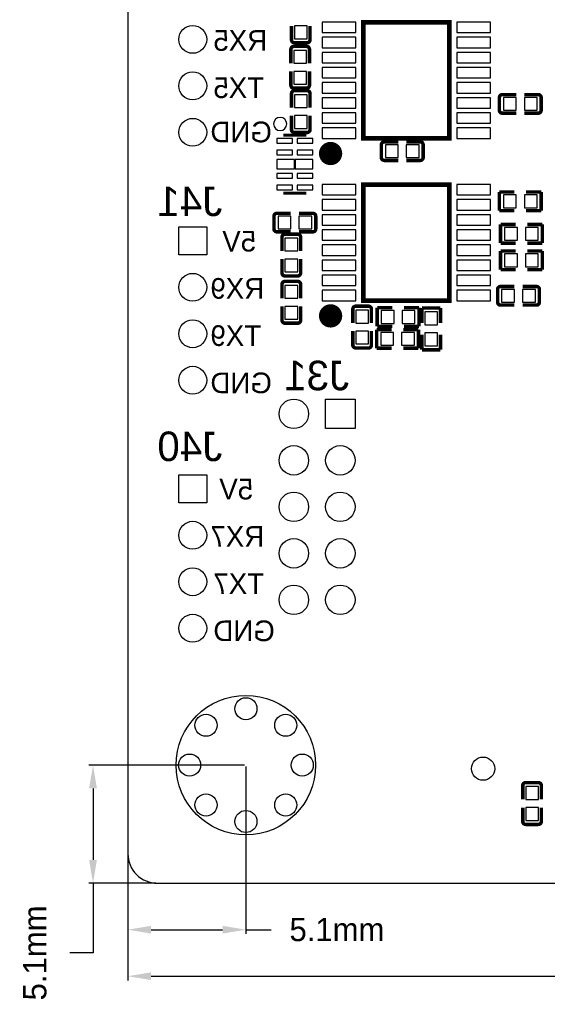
# Model space of a CAD drawing. Extents: x -9 to 263, y -9 to 91.
# Tile 10 of 16: x 145 to 168, y -5 to 37. Entities that reach past the tile are written whole.
import ezdxf
from ezdxf.enums import TextEntityAlignment as Align

# ---------------------------------------------------------------- set-up
doc = ezdxf.new("R2010")
doc.units = 0
doc.header["$MEASUREMENT"] = 0
doc.layers.get('0').update_dxf_attribs({"linetype": 'CONTINUOUS'})
doc.layers.get('Defpoints').update_dxf_attribs({"linetype": 'CONTINUOUS'})
for name, color, linetype in [('BOTTOM', 1, 'CONTINUOUS'), ('OUTLINE', 6, 'CONTINUOUS'), ('SILKSCREEN_BOTTOM', 7, 'CONTINUOUS')]:
    doc.layers.add(name, color=color, linetype=linetype)
doc.dimstyles.get("Standard").update_dxf_attribs({"dimtxt": 0.18, "dimasz": 0.18, "dimexe": 0.18, "dimexo": 0.0625, "dimgap": 0.09, "dimtad": 0, "dimtih": 1, "dimtoh": 1, "dimdec": 4, "dimzin": 0, "dimdsep": 46, "dimtxsty": 'STANDARD', "dimcen": 0.09, "dimadec": 0, "dimazin": 0, "dimtfac": 1, "dimtdec": 4, "dimtofl": 0, "dimtmove": 0, "dimatfit": 3, "dimfxl": 1, "dimtolj": 1, "dimtzin": 0, "dimarcsym": 0})

# ---------------------------------------------------------------- blocks, each defined once
blk = doc.blocks.new('*D12')
at = {"color": 0, "linetype": 'Continuous', "lineweight": -2, "transparency": 16777216}
for p, q in [((150, 1.207), (150, -4.18)), ((208.42, 0.017), (208.42, -4.18)), ((151, -4), (175.5, -4)), ((207.42, -4), (182.5, -4))]:
    blk.add_line(p, q, dxfattribs=at)
at = {"color": 0, "linetype": 'Continuous', "transparency": 16777216}
for points in [[(151, -3.833), (151, -4.167), (150, -4)], [(207.42, -3.833), (207.42, -4.167), (208.42, -4)]]:
    blk.add_solid(points, dxfattribs=at)
at = {"layer": 'Defpoints', "color": 0, "linetype": 'Continuous', "transparency": 16777216}
for p in [(150, 1.27), (208.42, 0.08), (208.42, -4)]:
    blk.add_point(p, dxfattribs=at)
at = {"color": 0, "linetype": 'Continuous', "transparency": 16777216, "insert": (179, -4), "char_height": 1, "attachment_point": 5}
blk.add_mtext('\\A1;58.4mm', dxfattribs=at)
blk = doc.blocks.new('*D38')
at = {"color": 0, "linetype": 'Continuous', "lineweight": -2, "transparency": 16777216}
for p, q in [((155.08, 5.017), (155.08, -2.18)), ((150, 1.207), (150, -2.18)), ((151, -2), (154.08, -2)), ((155.08, -2), (156.167, -2))]:
    blk.add_line(p, q, dxfattribs=at)
at = {"color": 0, "linetype": 'Continuous', "transparency": 16777216}
for points in [[(151, -1.833), (151, -2.167), (150, -2)], [(154.08, -1.833), (154.08, -2.167), (155.08, -2)]]:
    blk.add_solid(points, dxfattribs=at)
at = {"layer": 'Defpoints', "color": 0, "linetype": 'Continuous', "transparency": 16777216}
for p in [(155.08, 5.08), (150, 1.27), (155.08, -2)]:
    blk.add_point(p, dxfattribs=at)
at = {"color": 0, "linetype": 'Continuous', "transparency": 16777216, "insert": (159, -2), "char_height": 1, "attachment_point": 5}
blk.add_mtext('\\A1;5.1mm', dxfattribs=at)
blk = doc.blocks.new('*D39')
at = {"color": 0, "linetype": 'Continuous', "lineweight": -2, "transparency": 16777216}
for p, q in [((155.018, 5.08), (148.32, 5.08)), ((148.5, 4.08), (148.5, 1)), ((151.208, 0), (148.32, 0)), ((148.5, 0), (148.5, -3)), ((148.5, -3), (147.5, -3))]:
    blk.add_line(p, q, dxfattribs=at)
at = {"color": 0, "linetype": 'Continuous', "transparency": 16777216}
for points in [[(148.333, 4.08), (148.667, 4.08), (148.5, 5.08)], [(148.333, 1), (148.667, 1), (148.5, 0)]]:
    blk.add_solid(points, dxfattribs=at)
at = {"layer": 'Defpoints', "color": 0, "linetype": 'Continuous', "transparency": 16777216}
for p in [(148.5, 5.08), (155.08, 5.08), (151.27, 0)]:
    blk.add_point(p, dxfattribs=at)
at = {"color": 0, "linetype": 'Continuous', "transparency": 16777216, "insert": (146, -3), "char_height": 1, "attachment_point": 5, "rotation": 90}
blk.add_mtext('\\A1;5.1mm', dxfattribs=at)

msp = doc.modelspace()

# ---------------------------------------------------------------- linework, layer by layer
at = {"layer": 'BOTTOM'}
for points in [[(157.717206, 36.883518), (157.167194, 36.883518), (157.167194, 36.333506), (157.717206, 36.333506)], [(158.36295, 37.044592), (158.36295, 36.594986), (159.813239, 36.594986), (159.813239, 37.044592)], [(164.164361, 37.044592), (164.164361, 36.594986), (165.61465, 36.594986), (165.61465, 37.044592)], [(158.36295, 36.394403), (158.36295, 35.944797), (159.813239, 35.944797), (159.813239, 36.394403)], [(164.164361, 36.394403), (164.164361, 35.944797), (165.61465, 35.944797), (165.61465, 36.394403)], [(157.691806, 35.827894), (157.141794, 35.827894), (157.141794, 35.277882), (157.691806, 35.277882)], [(158.36295, 35.744214), (158.36295, 35.294608), (159.813239, 35.294608), (159.813239, 35.744214)], [(164.164361, 35.744214), (164.164361, 35.294608), (165.61465, 35.294608), (165.61465, 35.744214)], [(157.691806, 34.927718), (157.141794, 34.927718), (157.141794, 34.377706), (157.691806, 34.377706)], [(158.36295, 35.093897), (158.36295, 34.644292), (159.813239, 34.644292), (159.813239, 35.093897)], [(164.164361, 35.093897), (164.164361, 34.644292), (165.61465, 34.644292), (165.61465, 35.093897)], [(158.36295, 34.443708), (158.36295, 33.994103), (159.813239, 33.994103), (159.813239, 34.443708)], [(164.164361, 34.443708), (164.164361, 33.994103), (165.61465, 33.994103), (165.61465, 34.443708)], [(157.717206, 33.922894), (157.167194, 33.922894), (157.167194, 33.372882), (157.717206, 33.372882)], [(158.36295, 33.793392), (158.36295, 33.343787), (159.813239, 33.343787), (159.813239, 33.793392)], [(164.164361, 33.793392), (164.164361, 33.343787), (165.61465, 33.343787), (165.61465, 33.793392)], [(166.715918, 33.252994), (166.715918, 33.803006), (166.165906, 33.803006), (166.165906, 33.252994)], [(167.616094, 33.252994), (167.616094, 33.803006), (167.066082, 33.803006), (167.066082, 33.252994)], [(158.36295, 33.143203), (158.36295, 32.693597), (159.813239, 32.693597), (159.813239, 33.143203)], [(164.164361, 33.143203), (164.164361, 32.693597), (165.61465, 32.693597), (165.61465, 33.143203)], [(157.717206, 33.022718), (157.167194, 33.022718), (157.167194, 32.472706), (157.717206, 32.472706)], [(158.36295, 32.493014), (158.36295, 32.043408), (159.813239, 32.043408), (159.813239, 32.493014)], [(164.164361, 32.493014), (164.164361, 32.043408), (165.61465, 32.043408), (165.61465, 32.493014)], [(157.090816, 32.037198), (156.410808, 32.037198), (156.410808, 31.837198), (157.090816, 31.837198)], [(157.965592, 32.037198), (157.285584, 32.037198), (157.285584, 31.837198), (157.965592, 31.837198)], [(157.090816, 31.537097), (156.410808, 31.537097), (156.410808, 31.337098), (157.090816, 31.337098)], [(157.965592, 31.537097), (157.285584, 31.537097), (157.285584, 31.337098), (157.965592, 31.337098)], [(161.635918, 31.220994), (161.635918, 31.771006), (161.085906, 31.771006), (161.085906, 31.220994)], [(162.536094, 31.220994), (162.536094, 31.771006), (161.986082, 31.771006), (161.986082, 31.220994)], [(157.168007, 31.1372), (156.417996, 31.1372), (156.417996, 30.7372), (157.168007, 30.7372)], [(157.958404, 31.1372), (157.208393, 31.1372), (157.208393, 30.7372), (157.958404, 30.7372)], [(157.090816, 30.537302), (156.410808, 30.537302), (156.410808, 30.337303), (157.090816, 30.337303)], [(157.965592, 30.537302), (157.285584, 30.537302), (157.285584, 30.337303), (157.965592, 30.337303)], [(157.090816, 30.037202), (156.410808, 30.037202), (156.410808, 29.837202), (157.090816, 29.837202)], [(157.965592, 30.037202), (157.285584, 30.037202), (157.285584, 29.837202), (157.965592, 29.837202)], [(158.36295, 30.059592), (158.36295, 29.609986), (159.813239, 29.609986), (159.813239, 30.059592)], [(164.164361, 30.059592), (164.164361, 29.609986), (165.61465, 29.609986), (165.61465, 30.059592)], [(158.36295, 29.409403), (158.36295, 28.959797), (159.813239, 28.959797), (159.813239, 29.409403)], [(164.164361, 29.409403), (164.164361, 28.959797), (165.61465, 28.959797), (165.61465, 29.409403)], [(166.715918, 29.061994), (166.715918, 29.612006), (166.165906, 29.612006), (166.165906, 29.061994)], [(167.616094, 29.061994), (167.616094, 29.612006), (167.066082, 29.612006), (167.066082, 29.061994)], [(156.463106, 28.697606), (156.463106, 28.147594), (157.013118, 28.147594), (157.013118, 28.697606)], [(157.363282, 28.697606), (157.363282, 28.147594), (157.913294, 28.147594), (157.913294, 28.697606)], [(158.36295, 28.759214), (158.36295, 28.309608), (159.813239, 28.309608), (159.813239, 28.759214)], [(164.164361, 28.759214), (164.164361, 28.309608), (165.61465, 28.309608), (165.61465, 28.759214)], [(153.393999, 27.037995), (152.194001, 27.037995), (152.194001, 28.237993), (153.393999, 28.237993)], [(158.36295, 28.108897), (158.36295, 27.659292), (159.813239, 27.659292), (159.813239, 28.108897)], [(164.164361, 28.108897), (164.164361, 27.659292), (165.61465, 27.659292), (165.61465, 28.108897)], [(166.766718, 27.664994), (166.766718, 28.215006), (166.216706, 28.215006), (166.216706, 27.664994)], [(167.666894, 27.664994), (167.666894, 28.215006), (167.116882, 28.215006), (167.116882, 27.664994)], [(157.310806, 27.750694), (156.760794, 27.750694), (156.760794, 27.200682), (157.310806, 27.200682)], [(158.36295, 27.458708), (158.36295, 27.009103), (159.813239, 27.009103), (159.813239, 27.458708)], [(164.164361, 27.458708), (164.164361, 27.009103), (165.61465, 27.009103), (165.61465, 27.458708)], [(157.310806, 26.850518), (156.760794, 26.850518), (156.760794, 26.300506), (157.310806, 26.300506)], [(158.36295, 26.808392), (158.36295, 26.358786), (159.813239, 26.358786), (159.813239, 26.808392)], [(164.164361, 26.808392), (164.164361, 26.358786), (165.61465, 26.358786), (165.61465, 26.808392)], [(166.766718, 26.521994), (166.766718, 27.072006), (166.216706, 27.072006), (166.216706, 26.521994)], [(167.666894, 26.521994), (167.666894, 27.072006), (167.116882, 27.072006), (167.116882, 26.521994)], [(158.36295, 26.158203), (158.36295, 25.708597), (159.813239, 25.708597), (159.813239, 26.158203)], [(164.164361, 26.158203), (164.164361, 25.708597), (165.61465, 25.708597), (165.61465, 26.158203)], [(157.310806, 25.718694), (156.760794, 25.718694), (156.760794, 25.168682), (157.310806, 25.168682)], [(158.36295, 25.508014), (158.36295, 25.058408), (159.813239, 25.058408), (159.813239, 25.508014)], [(164.164361, 25.508014), (164.164361, 25.058408), (165.61465, 25.058408), (165.61465, 25.508014)], [(166.639718, 24.997994), (166.639718, 25.548006), (166.089706, 25.548006), (166.089706, 24.997994)], [(167.539894, 24.997994), (167.539894, 25.548006), (166.989882, 25.548006), (166.989882, 24.997994)], [(157.310806, 24.818518), (156.760794, 24.818518), (156.760794, 24.268506), (157.310806, 24.268506)], [(159.808794, 24.101882), (160.358806, 24.101882), (160.358806, 24.651894), (159.808794, 24.651894)], [(161.458118, 24.083594), (161.458118, 24.633606), (160.908106, 24.633606), (160.908106, 24.083594)], [(162.358294, 24.083594), (162.358294, 24.633606), (161.808282, 24.633606), (161.808282, 24.083594)], [(163.330606, 24.575694), (162.780594, 24.575694), (162.780594, 24.025682), (163.330606, 24.025682)], [(159.808794, 23.201706), (160.358806, 23.201706), (160.358806, 23.751718), (159.808794, 23.751718)], [(161.432718, 23.143794), (161.432718, 23.693806), (160.882706, 23.693806), (160.882706, 23.143794)], [(162.332894, 23.143794), (162.332894, 23.693806), (161.782882, 23.693806), (161.782882, 23.143794)], [(163.330606, 23.675518), (162.780594, 23.675518), (162.780594, 23.125506), (163.330606, 23.125506)], [(159.779, 19.558), (158.509, 19.558), (158.509, 20.828), (159.779, 20.828)], [(153.393999, 16.369995), (152.194001, 16.369995), (152.194001, 17.569993), (153.393999, 17.569993)], [(167.123994, 3.604082), (167.674006, 3.604082), (167.674006, 4.154094), (167.123994, 4.154094)], [(167.123994, 2.703906), (167.674006, 2.703906), (167.674006, 3.253918), (167.123994, 3.253918)]]:
    msp.add_lwpolyline(points, close=True, dxfattribs=at)
for centre, radius in [((152.794, 36.305998), 0.599999), ((152.794, 34.306002), 0.599999), ((152.794, 32.306006), 0.599999), ((152.794, 25.637998), 0.599999), ((152.794, 23.638002), 0.599999), ((152.794, 21.638006), 0.599999), ((157.144004, 20.193), 0.635), ((157.144004, 18.193004), 0.635), ((159.144, 18.193004), 0.635), ((157.144004, 16.193008), 0.635), ((159.144, 16.193008), 0.635), ((152.794, 14.969998), 0.599999), ((157.144004, 14.193012), 0.635), ((159.144, 14.193012), 0.635), ((152.794, 12.970002), 0.599999), ((157.144004, 12.192991), 0.635), ((159.144, 12.192991), 0.635), ((152.794, 10.970006), 0.599999), ((155.08, 5.08), 2.999994), ((155.08, 7.504989), 0.475005), ((153.364992, 6.795008), 0.475005), ((156.795008, 6.795008), 0.475005), ((152.655011, 5.08), 0.475005), ((157.504989, 5.08), 0.475005), ((157.504989, 5.08), 0.475005), ((165.2908, 4.9276), 0.50038), ((153.364992, 3.364992), 0.475005), ((156.795008, 3.364992), 0.475005), ((155.08, 2.655011), 0.475005)]:
    msp.add_circle(centre, radius, dxfattribs=at)
at = {"layer": 'OUTLINE'}
msp.add_lwpolyline([(151.27, 0), (253.759, 0, 0.414214), (255.029, 1.27), (255.029, 68.707, 0.414214), (253.759, 69.977), (151.27, 69.977, 0.414214), (150, 68.707), (150, 1.27, 0.414214), (151.27, 0)], format="xyb", dxfattribs=at)
at = {"layer": 'SILKSCREEN_BOTTOM'}
for points, const_width in [([(157.042201, 36.285703), (157.042201, 36.883289)], 0.150012), ([(157.842504, 36.285703), (157.842504, 36.883289)], 0.150012), ([(160.13968, 37.043385), (160.13968, 32.044589), (163.837895, 32.044589), (163.837895, 37.043385), (160.13968, 37.043385)], 0.200711), ([(157.690104, 36.002697), (157.143801, 36.002697)], 0.150012), ([(157.169201, 36.158703), (157.715504, 36.158703)], 0.150012), ([(157.016801, 35.875697), (157.016801, 35.278009)], 0.150012), ([(157.817104, 35.875697), (157.817104, 35.278009)], 0.150012), ([(157.016801, 34.329903), (157.016801, 34.927489)], 0.150012), ([(157.817104, 34.329903), (157.817104, 34.927489)], 0.150012), ([(157.042201, 33.970697), (157.042201, 33.373009)], 0.150012), ([(157.143801, 34.202903), (157.690104, 34.202903)], 0.150012), ([(157.715504, 34.097697), (157.169201, 34.097697)], 0.150012), ([(157.842504, 33.970697), (157.842504, 33.373009)], 0.150012), ([(166.118103, 33.927999), (166.715689, 33.927999)], 0.150012), ([(167.663897, 33.927999), (167.066209, 33.927999)], 0.150012), ([(165.991103, 33.800999), (165.991103, 33.254696)], 0.150012), ([(167.790897, 33.254696), (167.790897, 33.800999)], 0.150012), ([(157.042201, 32.424903), (157.042201, 33.022489)], 0.150012), ([(157.842504, 32.424903), (157.842504, 33.022489)], 0.150012), ([(166.118103, 33.127696), (166.715689, 33.127696)], 0.150012), ([(167.663897, 33.127696), (167.066209, 33.127696)], 0.150012), ([(156.688099, 32.187109), (157.688097, 32.187109)], 0.127), ([(157.169201, 32.297903), (157.715504, 32.297903)], 0.150012), ([(160.911103, 31.768999), (160.911103, 31.222696)], 0.150012), ([(161.038103, 31.895999), (161.635689, 31.895999)], 0.150012), ([(162.583897, 31.895999), (161.986209, 31.895999)], 0.150012), ([(162.710897, 31.222696), (162.710897, 31.768999)], 0.150012), ([(161.038103, 31.095696), (161.635689, 31.095696)], 0.150012), ([(162.583897, 31.095696), (161.986209, 31.095696)], 0.150012), ([(160.139705, 30.058385), (160.139705, 25.059589), (163.83792, 25.059589), (163.83792, 30.058385), (160.139705, 30.058385)], 0.200711), ([(156.688099, 29.687291), (157.688097, 29.687291)], 0.127), ([(166.641089, 29.736999), (165.991103, 29.736999)], 0.150089), ([(165.991103, 29.736999), (165.991103, 28.937001)], 0.150089), ([(167.140911, 29.736999), (167.790897, 29.736999)], 0.150089), ([(167.790897, 29.736999), (167.790897, 28.937001)], 0.150089), ([(156.415303, 28.822904), (157.012991, 28.822904)], 0.150012), ([(157.961097, 28.822904), (157.363511, 28.822904)], 0.150012), ([(165.991103, 28.937001), (166.641089, 28.937001)], 0.150089), ([(167.790897, 28.937001), (167.140911, 28.937001)], 0.150089), ([(156.288303, 28.695904), (156.288303, 28.149601)], 0.150012), ([(158.088097, 28.149601), (158.088097, 28.695904)], 0.150012), ([(166.691889, 28.339999), (166.041903, 28.339999)], 0.150089), ([(166.041903, 28.339999), (166.041903, 27.540001)], 0.150089), ([(167.191711, 28.339999), (167.841697, 28.339999)], 0.150089), ([(167.841697, 28.339999), (167.841697, 27.540001)], 0.150089), ([(156.415303, 28.022601), (157.012991, 28.022601)], 0.150012), ([(157.309104, 27.925497), (156.762801, 27.925497)], 0.150012), ([(157.961097, 28.022601), (157.363511, 28.022601)], 0.150012), ([(156.635801, 27.798497), (156.635801, 27.200809)], 0.150012), ([(157.436104, 27.798497), (157.436104, 27.200809)], 0.150012), ([(166.041903, 27.540001), (166.691889, 27.540001)], 0.150089), ([(167.841697, 27.540001), (167.191711, 27.540001)], 0.150089), ([(166.691889, 27.196999), (166.041903, 27.196999)], 0.150089), ([(166.041903, 27.196999), (166.041903, 26.397001)], 0.150089), ([(167.191711, 27.196999), (167.841697, 27.196999)], 0.150089), ([(167.841697, 27.196999), (167.841697, 26.397001)], 0.150089), ([(156.635801, 26.252703), (156.635801, 26.850289)], 0.150012), ([(157.436104, 26.252703), (157.436104, 26.850289)], 0.150012), ([(166.041903, 26.397001), (166.691889, 26.397001)], 0.150089), ([(167.841697, 26.397001), (167.191711, 26.397001)], 0.150089), ([(156.635801, 25.766497), (156.635801, 25.168809)], 0.150012), ([(156.762801, 26.125703), (157.309104, 26.125703)], 0.150012), ([(157.309104, 25.893497), (156.762801, 25.893497)], 0.150012), ([(157.436104, 25.766497), (157.436104, 25.168809)], 0.150012), ([(165.914903, 25.545999), (165.914903, 24.999696)], 0.150012), ([(166.041903, 25.672999), (166.639489, 25.672999)], 0.150012), ([(167.587697, 25.672999), (166.990009, 25.672999)], 0.150012), ([(167.714697, 24.999696), (167.714697, 25.545999)], 0.150012), ([(156.635801, 24.220703), (156.635801, 24.818289)], 0.150012), ([(157.436104, 24.220703), (157.436104, 24.818289)], 0.150012), ([(159.683496, 24.699697), (159.683496, 24.102111)], 0.150012), ([(160.356799, 24.826697), (159.810496, 24.826697)], 0.150012), ([(160.483799, 24.699697), (160.483799, 24.102111)], 0.150012), ([(161.383289, 24.758599), (160.733303, 24.758599)], 0.150089), ([(160.733303, 24.758599), (160.733303, 23.958601)], 0.150089), ([(161.883111, 24.758599), (162.533097, 24.758599)], 0.150089), ([(162.533097, 24.758599), (162.533097, 23.958601)], 0.150089), ([(162.655601, 24.100511), (162.655601, 24.750497)], 0.150089), ([(162.655601, 24.750497), (163.455599, 24.750497)], 0.150089), ([(163.455599, 24.750497), (163.455599, 24.100511)], 0.150089), ([(166.041903, 24.872696), (166.639489, 24.872696)], 0.150012), ([(167.587697, 24.872696), (166.990009, 24.872696)], 0.150012), ([(156.762801, 24.093703), (157.309104, 24.093703)], 0.150012), ([(159.683496, 23.153903), (159.683496, 23.751591)], 0.150012), ([(160.483799, 23.153903), (160.483799, 23.751591)], 0.150012), ([(161.357889, 23.818799), (160.707903, 23.818799)], 0.150089), ([(160.707903, 23.818799), (160.707903, 23.018801)], 0.150089), ([(160.733303, 23.958601), (161.383289, 23.958601)], 0.150089), ([(161.857711, 23.818799), (162.507697, 23.818799)], 0.150089), ([(162.533097, 23.958601), (161.883111, 23.958601)], 0.150089), ([(162.507697, 23.818799), (162.507697, 23.018801)], 0.150089), ([(162.655601, 23.600689), (162.655601, 22.950703)], 0.150089), ([(163.455599, 22.950703), (163.455599, 23.600689)], 0.150089), ([(159.810496, 23.026903), (160.356799, 23.026903)], 0.150012), ([(160.707903, 23.018801), (161.357889, 23.018801)], 0.150089), ([(162.507697, 23.018801), (161.857711, 23.018801)], 0.150089), ([(162.655601, 22.950703), (163.455599, 22.950703)], 0.150089), ([(166.998696, 4.201897), (166.998696, 3.604311)], 0.150012), ([(167.671999, 4.328897), (167.125696, 4.328897)], 0.150012), ([(167.798999, 4.201897), (167.798999, 3.604311)], 0.150012), ([(166.998696, 2.656103), (166.998696, 3.253791)], 0.150012), ([(167.798999, 2.656103), (167.798999, 3.253791)], 0.150012), ([(167.125696, 2.529103), (167.671999, 2.529103)], 0.150012)]:
    msp.add_lwpolyline(points, dxfattribs=dict(at, const_width=const_width))
for points, const_width in [([(157.143801, 36.002697, 0.414331), (157.016801, 35.875697)], 0.150012), ([(157.042201, 36.285703, 0.414331), (157.169201, 36.158703)], 0.150012), ([(157.817104, 35.875697, 0.414253), (157.690104, 36.002697)], 0.150012), ([(157.715504, 36.158703, 0.414253), (157.842504, 36.285703)], 0.150012), ([(157.016801, 34.329903, 0.414331), (157.143801, 34.202903)], 0.150012), ([(157.690104, 34.202903, 0.414253), (157.817104, 34.329903)], 0.150012), ([(157.169201, 34.097697, 0.414331), (157.042201, 33.970697)], 0.150012), ([(157.842504, 33.970697, 0.414253), (157.715504, 34.097697)], 0.150012), ([(166.118103, 33.927999, 0.414331), (165.991103, 33.800999)], 0.150012), ([(167.790897, 33.800999, 0.414331), (167.663897, 33.927999)], 0.150012), ([(165.991103, 33.254696, 0.414253), (166.118103, 33.127696)], 0.150012), ([(167.663897, 33.127696, 0.414253), (167.790897, 33.254696)], 0.150012), ([(157.042201, 32.424903, 0.414331), (157.169201, 32.297903)], 0.150012), ([(157.715504, 32.297903, 0.414253), (157.842504, 32.424903)], 0.150012), ([(158.976385, 31.393003, 1.000001), (158.475193, 31.392978, 0.999999), (158.976385, 31.393003)], 0.500405), ([(158.763, 31.543981, 0.999978), (158.514588, 31.544006, 1.000022), (158.763, 31.543981)], 0.248895), ([(161.038103, 31.895999, 0.414331), (160.911103, 31.768999)], 0.150012), ([(162.710897, 31.768999, 0.414331), (162.583897, 31.895999)], 0.150012), ([(160.911103, 31.222696, 0.414253), (161.038103, 31.095696)], 0.150012), ([(162.583897, 31.095696, 0.414253), (162.710897, 31.222696)], 0.150012), ([(156.415303, 28.822904, 0.414253), (156.288303, 28.695904)], 0.150012), ([(158.088097, 28.695904, 0.414253), (157.961097, 28.822904)], 0.150012), ([(156.288303, 28.149601, 0.414331), (156.415303, 28.022601)], 0.150012), ([(156.762801, 27.925497, 0.414331), (156.635801, 27.798497)], 0.150012), ([(157.436104, 27.798497, 0.414253), (157.309104, 27.925497)], 0.150012), ([(157.961097, 28.022601, 0.414331), (158.088097, 28.149601)], 0.150012), ([(156.635801, 26.252703, 0.414331), (156.762801, 26.125703)], 0.150012), ([(157.309104, 26.125703, 0.414253), (157.436104, 26.252703)], 0.150012), ([(156.762801, 25.893497, 0.414331), (156.635801, 25.766497)], 0.150012), ([(157.436104, 25.766497, 0.414253), (157.309104, 25.893497)], 0.150012), ([(166.041903, 25.672999, 0.414331), (165.914903, 25.545999)], 0.150012), ([(167.714697, 25.545999, 0.414331), (167.587697, 25.672999)], 0.150012), ([(165.914903, 24.999696, 0.414253), (166.041903, 24.872696)], 0.150012), ([(167.587697, 24.872696, 0.414253), (167.714697, 24.999696)], 0.150012), ([(158.976411, 24.408003, 0.999978), (158.475218, 24.408003, 1.000022), (158.976411, 24.408003)], 0.500405), ([(158.763, 24.559006, 1.000033), (158.514613, 24.558981, 0.999967), (158.763, 24.559006)], 0.248895), ([(159.810496, 24.826697, 0.414253), (159.683496, 24.699697)], 0.150012), ([(160.483799, 24.699697, 0.414331), (160.356799, 24.826697)], 0.150012), ([(156.635801, 24.220703, 0.414331), (156.762801, 24.093703)], 0.150012), ([(157.309104, 24.093703, 0.414253), (157.436104, 24.220703)], 0.150012), ([(159.683496, 23.153903, 0.414253), (159.810496, 23.026903)], 0.150012), ([(160.356799, 23.026903, 0.414331), (160.483799, 23.153903)], 0.150012), ([(167.125696, 4.328897, 0.414253), (166.998696, 4.201897)], 0.150012), ([(167.798999, 4.201897, 0.414331), (167.671999, 4.328897)], 0.150012), ([(166.998696, 2.656103, 0.414253), (167.125696, 2.529103)], 0.150012), ([(167.671999, 2.529103, 0.414331), (167.798999, 2.656103)], 0.150012)]:
    msp.add_lwpolyline(points, format="xyb", dxfattribs=dict(at, const_width=const_width))
msp.add_lwpolyline([(156.837197, 32.6644, 1), (156.269203, 32.6644, 1)], format="xyb", close=True, dxfattribs=at)

# ---------------------------------------------------------------- texts
at = {"layer": 'SILKSCREEN_BOTTOM', "text_generation_flag": 2}
for s, p in [('RX5', (153.683, 35.814)), ('TX5', (153.683, 33.782)), ('GND', (153.556, 31.877)), ('5V', (154.064, 27.178)), ('RX9', (153.556, 25.146)), ('TX9', (153.556, 23.114)), ('GND', (153.556, 21.082)), ('5V', (153.937, 16.51)), ('RX7', (153.556, 14.478)), ('TX7', (153.683, 12.446)), ('GND', (153.683, 10.414))]:
    msp.add_text(s, height=0.889, dxfattribs=at).set_placement(p, align=Align.RIGHT)
at = {"layer": 'SILKSCREEN_BOTTOM', "text_generation_flag": 2, "width": 1.02}
for s, p in [('J41', (151.27, 28.702)), ('J31', (156.731, 21.209)), ('J40', (151.27, 18.161))]:
    msp.add_text(s, height=1.27, dxfattribs=at).set_placement(p, align=Align.RIGHT)

# ---------------------------------------------------------------- dimensions: what is measured, and where the dimension line sits
at = {"linetype": 'Continuous'}
dim = msp.add_linear_dim(base=(148.5, 5.08), p1=(151.27, 0), p2=(155.08, 5.08), angle=90, dimstyle='Standard', override={"dimtxt": 1, "dimasz": 1, "dimgap": 1, "dimdec": 1, "dimpost": 'mm'}, dxfattribs=at)
dim.commit()
dim.dimension.update_dxf_attribs({"geometry": '*D39', "text_midpoint": (146, -3), "dimtype": 160, "text_rotation": 90})
for base, p2, picture, middle in [((155.08, -2), (155.08, 5.08), '*D38', (159, -2)), ((208.42, -4), (208.42, 0.079985), '*D12', (179, -4))]:
    dim = msp.add_linear_dim(base=base, p1=(150, 1.27), p2=p2, dimstyle='Standard', override={"dimtxt": 1, "dimasz": 1, "dimgap": 1, "dimdec": 1, "dimpost": 'mm'}, dxfattribs=at)
    dim.commit()
    dim.dimension.update_dxf_attribs({"geometry": picture, "text_midpoint": middle, "dimtype": 160})

doc.saveas('drawing.dxf')
